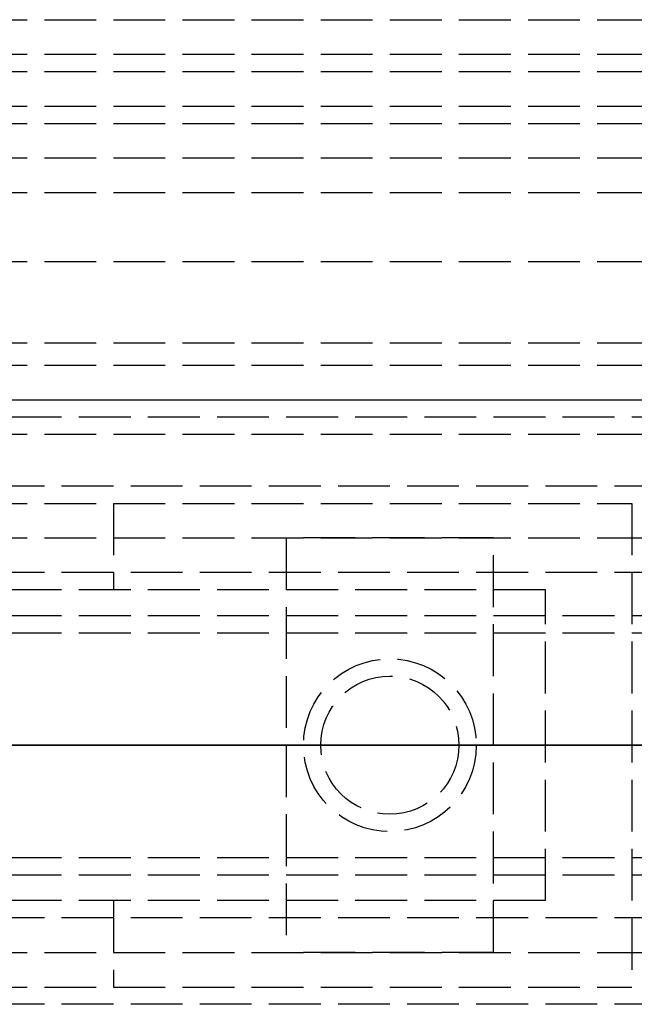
# Model space of a CAD drawing. Header units: millimetres. Extents: x 0 to 2050, y -94 to 94.
# Tile 4 of 12: x 17 to 35, y -8 to 21. Entities that reach past the tile are written whole.
import ezdxf

# ---------------------------------------------------------------- set-up
doc = ezdxf.new("R2010")
doc.units = ezdxf.units.MM
doc.header["$LTSCALE"] = 10
doc.linetypes.add('ALLCAD_Strich', pattern=[0.2, 0.15, -0.05])
doc.layers.add('BESCH_KONT_sich_schn_ansi_2d', color=40, linetype='Continuous')
doc.layers.add('BESCH_KONT_sich_schn_grun_2d', color=10, linetype='Continuous')

msp = doc.modelspace()

# ---------------------------------------------------------------- linework, layer by layer
at = {"layer": 'BESCH_KONT_sich_schn_ansi_2d', "linetype": 'ALLCAD_Strich'}
for p, q in [((0, 0, 2312.5), (995, 0, 2312.5)), ((0, 0, 2360), (2050, 0, 2360)), ((2050, 0, 2410), (0, 0, 2410)), ((0, 0, 6), (995, 0, 6)), ((0, 0, 7), (995, 0, 7)), ((995, 0, 2307), (0, 0, 2307)), ((0, 0, 2312), (80.5, 0, 2312)), ((0, 0, 23), (1055, 0, 23)), ((0, 0, 24), (1055, 0, 24)), ((0, 0, 24), (1055, 0, 24)), ((0, 0, 2346), (2050, 0, 2346)), ((0, 0, 2349), (2050, 0, 2349)), ((0, 0, 2352.5), (2050, 0, 2352.5)), ((0, 0, 2356.5), (2050, 0, 2356.5)), ((0, 0, 2358), (2050, 0, 2358)), ((0, 0, 2355.5), (2050, 0, 2355.5)), ((0, 0, 2357), (2050, 0, 2357)), ((0, 0, 2314), (2050, 0, 2314)), ((0, 0, 2315.5), (2050, 0, 2315.5)), ((253.907, 0, 2354.5), (0, 0, 2354.5)), ((2050, 0, 2353.5), (0, 0, 2353.5)), ((0, 0, 2348), (2050, 0, 2348)), ((0, 0, 2349.45), (2050, 0, 2349.45)), ((0, 0, 2347.5), (2050, 0, 2347.5)), ((32.5, 0, 2351), (0, 0, 2351)), ((80, 0, 2320), (0.5, 0, 2320)), ((3, 0, 2290), (136, 0, 2290)), ((3, 0, 2305), (136, 0, 2305)), ((3, 0, 2288), (136, 0, 2288)), ((3, 0, 2306), (136, 0, 2306)), ((3, 0, 2305), (136, 0, 2305)), ((3, 0, 2290), (136, 0, 2290)), ((140, 0, 2283), (3, 0, 2283)), ((35, 0, 2326.5), (20, 0, 2326.5)), ((31, 0, 2354.5), (25, 0, 2354.5)), ((25, 0, 2356.5), (25, 0, 2354.5)), ((25.5, 0, 2350.5), (30.5, 0, 2350.5)), ((25.5, 0, 2351), (25.5, 0, 2350.5)), ((26, 0, 2356.5), (26, 0, 2351)), ((26, 0, 2356.5), (26, 0, 2354.5)), ((26, 0, 2353.5), (26, 0, 2351)), ((30, 0, 2356.5), (30, 0, 2351)), ((30, 0, 2356.5), (30, 0, 2354.5)), ((30, 0, 2353.5), (30, 0, 2351)), ((30.5, 0, 2351), (30.5, 0, 2350.5)), ((31, 0, 2354.5), (31, 0, 2356.5)), ((32.5, 0, 2326.5), (32.5, 0, 2351)), ((35, 0, 2353.5), (35, 0, 2326.5))]:
    msp.add_line(p, q, dxfattribs=at)
at = {"layer": 'BESCH_KONT_sich_schn_ansi_2d', "linetype": 'ALLCAD_Strich', "extrusion": (0, 1, 0)}
msp.add_arc((-20, 2346.5), 20, 270, 360, dxfattribs=at)
at = {"layer": 'BESCH_KONT_sich_schn_grun_2d', "linetype": 'ALLCAD_Strich'}
for p, q in [((0, 21), (2050, 21)), ((0, 20), (1055, 20)), ((0, 19.5), (2050, 19.5)), ((0, 18.5), (2050, 18.5)), ((0, 18), (2050, 18)), ((0, 17), (2050, 17)), ((0, 16), (2050, 16)), ((0, 14), (2050, 14)), ((0, 11.65), (2050, 11.65)), ((0, 11), (2050, 11)), ((0, 10), (140, 10)), ((3, 10), (136, 10)), ((3, 9.5), (80, 9.5)), ((0, 9), (1055, 9)), ((2050, 7.5), (0, 7.5)), ((0, 7), (35, 7)), ((20, 7), (20, 4.5)), ((35, 7), (35, -7)), ((0, 6), (2050, 6)), ((31, 6), (25, 6)), ((25, 6), (25, -6)), ((31, -6), (31, 6)), ((2050, 5), (0, 5)), ((32.5, 4.5), (0.017, 4.5)), ((32.5, -4.5), (32.5, 4.5)), ((3, 3.75), (136, 3.75)), ((3, 3.25), (136, 3.25)), ((3, -3.25), (136, -3.25)), ((3, -3.75), (136, -3.75)), ((32.5, -4.5), (0, -4.5)), ((20, -4.5), (20, -7)), ((2050, -5), (0, -5)), ((0, -6), (2050, -6)), ((31, -6), (25, -6)), ((0, -7), (35, -7)), ((2050, -7.5), (0, -7.5))]:
    msp.add_line(p, q, dxfattribs=at)
for radius in [2.5, 2, 2]:
    msp.add_circle((28, 0), radius, dxfattribs=at)

doc.saveas('drawing.dxf')
